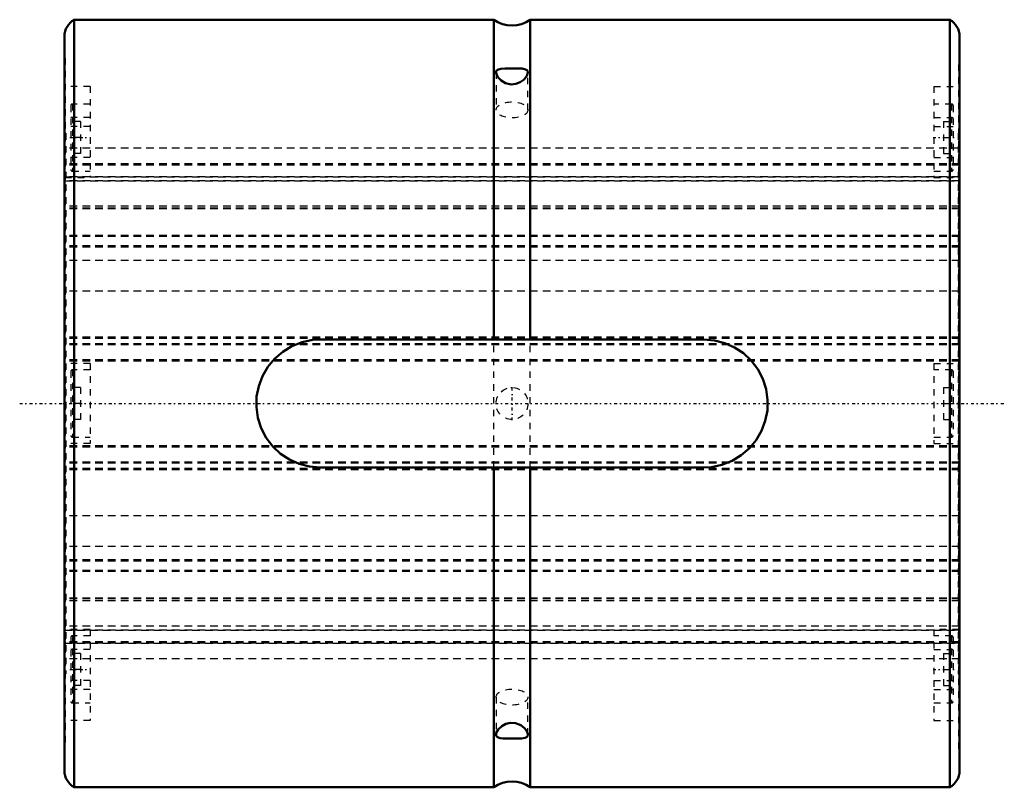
# Model space of a CAD drawing. Header units: millimetres. Extents: x -7 to 147, y -60 to 60.
import ezdxf

# ---------------------------------------------------------------- set-up
doc = ezdxf.new("R2010")
doc.units = ezdxf.units.MM
doc.linetypes.add('Center', pattern=[1.5, 0.45, -0.5, 0.05, -0.5])
doc.linetypes.add('Dashed', pattern=[2, 1, -1])
for name, color, linetype, lineweight in [('2d ConnectionPoints', 7, 'Continuous', 50), ('AM_0', 7, 'Continuous', 50), ('AM_7', 7, 'Center', 25), ('AM_9', 6, 'Dashed', 25)]:
    doc.layers.add(name, color=color, linetype=linetype, lineweight=lineweight)

# ---------------------------------------------------------------- blocks, each defined once
blk = doc.blocks.new('1_80X_cylinder_0_in_SLS801140_00__4')
at = {"layer": 'AM_0'}
for p, q in [((1.5, 60), (1.5, -60)), ((67.14, 60), (1.5, 60)), ((67.14, 60), (67.14, 10)), ((138.5, 60), (72.86, 60)), ((72.86, 60), (72.86, 10)), ((138.5, 60), (138.5, -60)), ((0, 57.4), (0, -57.4)), ((140, 57.4), (140, -57.4)), ((40, 10), (100, 10)), ((100, -10), (40, -10)), ((67.14, -10), (67.14, -60)), ((72.86, -10), (72.86, -60)), ((1.5, -60), (67.14, -60)), ((72.86, -60), (138.5, -60))]:
    blk.add_line(p, q, dxfattribs=at)
for points in [[(68.94, 52.38), (68.24, 52.33), (67.74, 52.18), (67.59, 52.05), (67.51, 51.87), (67.5, 51.76)], [(72.5, 51.76), (72.4, 52.06), (72.11, 52.24), (71.59, 52.35), (70.82, 52.38), (69.98, 52.39), (69.24, 52.38), (68.94, 52.38)], [(67.5, 51.76), (67.56, 51.46), (67.81, 51.01), (68.28, 50.52), (69, 50.08), (69.85, 49.89), (70.61, 49.96), (71.29, 50.22), (71.88, 50.66), (72.33, 51.23), (72.5, 51.74), (72.5, 51.76)], [(40, -10), (38.33, -9.86), (36.72, -9.45), (35.19, -8.77), (33.8, -7.85), (32.58, -6.7), (31.56, -5.36), (30.78, -3.86), (30.26, -2.25), (30.02, -0.59), (30.06, 1.09), (30.38, 2.72), (30.96, 4.28), (31.8, 5.72), (32.86, 7), (34.14, 8.1), (35.58, 8.97), (37.16, 9.59), (38.82, 9.93), (40, 10)], [(100, 10), (101.67, 9.86), (103.28, 9.45), (104.81, 8.77), (106.2, 7.85), (107.42, 6.7), (108.44, 5.36), (109.22, 3.86), (109.74, 2.25), (109.98, 0.59), (109.94, -1.09), (109.62, -2.72), (109.04, -4.28), (108.2, -5.72), (107.14, -7), (105.86, -8.1), (104.42, -8.97), (102.84, -9.59), (101.18, -9.93), (100, -10)], [(72.5, -51.76), (72.49, -51.66), (72.33, -51.23), (71.98, -50.75), (71.37, -50.27), (70.55, -49.95), (69.74, -49.9), (69.03, -50.08), (68.39, -50.43), (67.85, -50.95), (67.66, -51.24), (67.54, -51.51), (67.5, -51.76)], [(67.5, -51.76), (67.53, -51.93), (67.72, -52.17), (68.13, -52.31), (68.6, -52.36)], [(68.6, -52.36), (69.3, -52.38), (70.1, -52.39), (70.83, -52.38), (71.48, -52.35), (72.04, -52.27), (72.42, -52.04), (72.5, -51.76)]]:
    blk.add_lwpolyline(points, dxfattribs=at)
for centre, radius, start, end in [((3, 57.4), 3, 120, 180), ((70, 64.1), 5, 235.1102, 304.8898), ((137, 57.4), 3, 360, 60), ((3, -57.4), 3, 180, 240), ((137, -57.4), 3, 300, 0), ((70, -64.1), 5, 55.1102, 124.8898)]:
    blk.add_arc(centre, radius, start, end, dxfattribs=at)
at = {"layer": 'AM_7'}
for p, q in [((0.85, 41.57), (4.15, 41.57)), ((135.85, 41.57), (139.15, 41.57)), ((70, -2.63), (70, 2.62)), ((-7, 0), (147, 0)), ((0.85, -41.57), (4.15, -41.57)), ((135.85, -41.57), (139.15, -41.57))]:
    blk.add_line(p, q, dxfattribs=at)
at = {"layer": 'AM_9'}
for p, q in [((0.1, 54), (0, 54)), ((0.1, 54), (0.1, -54)), ((139.9, -54), (139.9, 54)), ((140, 54), (139.9, 54)), ((67.5, 51.75), (67.5, 45.9)), ((72.5, 45.9), (72.5, 51.76)), ((4, 49.58), (0.1, 49.58)), ((4, 49.58), (4, 35.32)), ((136, 49.58), (136, 35.32)), ((136, 49.58), (139.9, 49.58)), ((1, 46.57), (1, 36.57)), ((1.25, 46.82), (1.25, 36.32)), ((4, 46.82), (1.25, 46.82)), ((138.75, 46.82), (136, 46.82)), ((138.75, 46.82), (138.75, 36.32)), ((139, 46.57), (139, 36.57)), ((4, 44.69), (0.1, 44.69)), ((136, 44.69), (139.9, 44.69)), ((4, 43.33), (0.1, 43.33)), ((2.5, 44.07), (1, 44.07)), ((2.5, 44.07), (2.5, 39.07)), ((136, 43.33), (139.9, 43.33)), ((137.5, 44.07), (139, 44.07)), ((137.5, 44.07), (137.5, 39.07)), ((0.2, 42.24), (0.1, 42.24)), ((0.2, 42.24), (0.2, -42.24)), ((139.8, 42.24), (139.9, 42.24)), ((139.8, 42.24), (139.8, -42.24)), ((2.5, 41.57), (1, 41.57)), ((137.5, 41.57), (139, 41.57)), ((0.2, 39.94), (0.1, 39.94)), ((139.8, 39.9), (0.2, 39.9)), ((2.5, 39.07), (1, 39.07)), ((137.5, 39.07), (139, 39.07)), ((139.8, 39.94), (139.9, 39.94)), ((4, 38.44), (0.1, 38.44)), ((0.2, 37.78), (0.1, 37.78)), ((0.2, 37.3), (0.1, 37.3)), ((139.8, 37.48), (0.2, 37.48)), ((139.8, 37.48), (0.2, 37.48)), ((139.8, 37.38), (0.2, 37.38)), ((139.8, 37.28), (0.2, 37.28)), ((136, 38.44), (139.9, 38.44)), ((139.8, 37.78), (139.9, 37.78)), ((139.8, 37.3), (139.9, 37.3)), ((139.8, 35.46), (0.2, 35.46)), ((139.8, 35.46), (0.2, 35.46)), ((139.8, 35.44), (0.2, 35.44)), ((0.2, 35.42), (139.8, 35.42)), ((1.25, 36.32), (4, 36.32)), ((136, 36.32), (138.75, 36.32)), ((0.2, 35.37), (0.1, 35.37)), ((0.1, 35.32), (4, 35.32)), ((139.8, 34.82), (0.2, 34.82)), ((0.2, 34.79), (139.8, 34.79)), ((136, 35.32), (139.9, 35.32)), ((139.9, 35.37), (139.8, 35.37)), ((0.2, 32.03), (0.1, 32.03)), ((139.8, 30.85), (0.2, 30.85)), ((139.8, 32.03), (139.9, 32.03)), ((139.8, 30.54), (0.2, 30.54)), ((139.8, 30.44), (0.2, 30.44)), ((139.8, 26.28), (0.2, 26.28)), ((0.2, 25.8), (0.1, 25.8)), ((139.8, 26.12), (0.2, 26.12)), ((139.8, 24.67), (0.2, 24.67)), ((139.8, 25.8), (139.9, 25.8)), ((0.2, 23.14), (0.1, 23.14)), ((139.8, 24.45), (0.2, 24.45)), ((139.8, 23.14), (139.9, 23.14)), ((139.8, 22.36), (0.2, 22.36)), ((0.2, 19.1), (0.1, 19.1)), ((139.8, 19.1), (139.9, 19.1)), ((139.8, 17.55), (0.2, 17.55)), ((0.2, 11.5), (0.1, 11.5)), ((139.8, 11.5), (139.9, 11.5)), ((139.8, 10.37), (0.2, 10.37)), ((139.8, 10.15), (0.2, 10.15)), ((139.8, 9.31), (0.2, 9.31)), ((67.14, -10), (67.14, 10)), ((72.86, -10), (72.86, 10)), ((0.2, 7.91), (0.1, 7.91)), ((139.8, 9.18), (0.2, 9.18)), ((139.8, 7.91), (139.9, 7.91)), ((4, 6.25), (0.1, 6.25)), ((139.8, 6.85), (0.2, 6.85)), ((139.8, 6.84), (0.2, 6.84)), ((139.8, 6.63), (0.2, 6.63)), ((4, 6.25), (4, -6.25)), ((136, 6.25), (136, -6.25)), ((136, 6.25), (139.9, 6.25)), ((1, 5), (1, -5)), ((1.25, 5.25), (1.25, -5.25)), ((4, 5.25), (1.25, 5.25)), ((138.75, 5.25), (136, 5.25)), ((138.75, 5.25), (138.75, -5.25)), ((139, 5), (139, -5)), ((0.2, 2.41), (0.1, 2.41)), ((2.5, 2.5), (1, 2.5)), ((2.5, 2.5), (2.5, -2.5)), ((68.3, 1.83), (68.64, 2.1)), ((68.64, 2.1), (69.16, 2.35)), ((69.8, 2.49), (70.06, 2.5)), ((137.5, 2.5), (139, 2.5)), ((137.5, 2.5), (137.5, -2.5)), ((139.8, 2.41), (139.9, 2.41)), ((2.5, 0), (1, 0)), ((137.5, 0), (139, 0)), ((0.1, -2.41), (0.2, -2.41)), ((2.5, -2.5), (1, -2.5)), ((137.5, -2.5), (139, -2.5)), ((139.8, -2.41), (139.9, -2.41)), ((1.25, -5.25), (4, -5.25)), ((136, -5.25), (138.75, -5.25)), ((4, -6.25), (0.1, -6.25)), ((139.8, -6.63), (0.2, -6.63)), ((139.8, -6.84), (0.2, -6.84)), ((139.8, -6.85), (0.2, -6.85)), ((136, -6.25), (139.9, -6.25)), ((0.2, -7.91), (0.1, -7.91)), ((139.8, -9.18), (0.2, -9.18)), ((139.8, -7.91), (139.9, -7.91)), ((139.8, -9.31), (0.2, -9.31)), ((139.8, -10.15), (0.2, -10.15)), ((139.8, -10.37), (0.2, -10.37)), ((0.2, -11.5), (0.1, -11.5)), ((139.8, -11.5), (139.9, -11.5)), ((139.8, -17.55), (0.2, -17.55)), ((0.2, -19.1), (0.1, -19.1)), ((139.8, -19.1), (139.9, -19.1)), ((139.8, -22.36), (0.2, -22.36)), ((0.2, -23.14), (0.1, -23.14)), ((139.8, -24.45), (0.2, -24.45)), ((139.8, -23.14), (139.9, -23.14)), ((0.2, -25.8), (0.1, -25.8)), ((139.8, -24.67), (0.2, -24.67)), ((139.8, -26.12), (0.2, -26.12)), ((139.8, -25.8), (139.9, -25.8)), ((139.8, -26.28), (0.2, -26.28)), ((139.8, -30.44), (0.2, -30.44)), ((139.8, -30.54), (0.2, -30.54)), ((0.2, -32.03), (0.1, -32.03)), ((139.8, -30.85), (0.2, -30.85)), ((139.8, -32.03), (139.9, -32.03)), ((4, -35.32), (0.1, -35.32)), ((0.1, -35.37), (0.2, -35.37)), ((139.8, -34.79), (0.2, -34.79)), ((139.8, -34.82), (0.2, -34.82)), ((4, -35.32), (4, -49.58)), ((139.9, -35.32), (136, -35.32)), ((136, -35.32), (136, -49.58)), ((139.8, -35.37), (139.9, -35.37)), ((139.8, -35.42), (0.2, -35.42)), ((139.8, -35.44), (0.2, -35.44)), ((139.8, -35.46), (0.2, -35.46)), ((0.2, -35.46), (139.8, -35.46)), ((1, -36.57), (1, -46.57)), ((1.25, -36.32), (1.25, -46.82)), ((4, -36.32), (1.25, -36.32)), ((138.75, -36.32), (136, -36.32)), ((138.75, -36.32), (138.75, -46.82)), ((139, -36.57), (139, -46.57)), ((0.2, -37.3), (0.1, -37.3)), ((0.2, -37.78), (0.1, -37.78)), ((4, -38.44), (0.1, -38.44)), ((139.8, -37.28), (0.2, -37.28)), ((139.8, -37.38), (0.2, -37.38)), ((139.8, -37.48), (0.2, -37.48)), ((0.2, -37.48), (139.8, -37.48)), ((136, -38.44), (139.9, -38.44)), ((139.8, -37.3), (139.9, -37.3)), ((139.8, -37.78), (139.9, -37.78)), ((0.2, -39.94), (0.1, -39.94)), ((139.8, -39.9), (0.2, -39.9)), ((2.5, -39.07), (1, -39.07)), ((2.5, -39.07), (2.5, -44.07)), ((137.5, -39.07), (139, -39.07)), ((137.5, -39.07), (137.5, -44.07)), ((139.8, -39.94), (139.9, -39.94)), ((2.5, -41.57), (1, -41.57)), ((137.5, -41.57), (139, -41.57)), ((0.2, -42.24), (0.1, -42.24)), ((139.8, -42.24), (139.9, -42.24)), ((4, -43.33), (0.1, -43.33)), ((2.5, -44.07), (1, -44.07)), ((136, -43.33), (139.9, -43.33)), ((137.5, -44.07), (139, -44.07)), ((4, -44.69), (0.1, -44.69)), ((67.5, -45.9), (67.5, -51.75)), ((72.5, -51.75), (72.5, -45.9)), ((136, -44.69), (139.9, -44.69)), ((1.25, -46.82), (4, -46.82)), ((136, -46.82), (138.75, -46.82)), ((4, -49.58), (0.1, -49.58)), ((136, -49.58), (139.9, -49.58)), ((0, -54), (0.1, -54)), ((139.9, -54), (140, -54))]:
    blk.add_line(p, q, dxfattribs=at)
blk.add_circle((70, 0), 2.5, dxfattribs=at)
for centre, start, end in [((1.25, 46.57), 90, 180), ((138.75, 46.57), 360, 90), ((1.25, 36.57), 180, 270), ((138.75, 36.57), 270, 0), ((1.25, 5), 90, 180), ((138.75, 5), 360, 90), ((1.25, -5), 180, 270), ((138.75, -5), 270, 0), ((1.25, -36.57), 90, 180), ((138.75, -36.57), 360, 90), ((1.25, -46.57), 180, 270), ((138.75, -46.57), 270, 0)]:
    blk.add_arc(centre, 0.25, start, end, dxfattribs=at)
for centre, major_axis in [((70, 45.9), (2.5, 0)), ((70, -45.9), (-2.5, 0))]:
    blk.add_ellipse(centre, major_axis=major_axis, ratio=0.5, dxfattribs=at)
blk = doc.blocks.new('2_80_X140__0_in_SLS801140_00__4')
at = {"layer": 'AM_9'}
for p, q in [((140, 39.9), (0, 39.9)), ((140, 37.48), (0, 37.48)), ((140, 37.48), (0, 37.48)), ((140, 37.38), (0, 37.38)), ((140, 37.28), (0, 37.28)), ((140, 35.46), (0, 35.46)), ((140, 35.46), (0, 35.46)), ((140, 35.44), (0, 35.44)), ((0, 35.42), (140, 35.42)), ((140, 34.82), (0, 34.82)), ((0, 34.79), (140, 34.79)), ((140, 30.85), (0, 30.85)), ((140, 30.54), (0, 30.54)), ((140, 30.44), (0, 30.44)), ((140, 26.28), (0, 26.28)), ((140, 26.12), (0, 26.12)), ((140, 24.67), (0, 24.67)), ((140, 24.45), (0, 24.45)), ((140, 22.36), (0, 22.36)), ((140, 17.55), (0, 17.55)), ((140, 10.37), (0, 10.37)), ((140, 10.15), (0, 10.15)), ((140, 9.31), (0, 9.31)), ((140, 9.18), (0, 9.18)), ((140, 6.85), (0, 6.85)), ((140, 6.84), (0, 6.84)), ((140, 6.63), (0, 6.63)), ((140, -6.63), (0, -6.63)), ((140, -6.84), (0, -6.84)), ((140, -6.85), (0, -6.85)), ((140, -9.18), (0, -9.18)), ((140, -9.31), (0, -9.31)), ((140, -10.15), (0, -10.15)), ((140, -10.37), (0, -10.37)), ((140, -17.55), (0, -17.55)), ((140, -22.36), (0, -22.36)), ((140, -24.45), (0, -24.45)), ((140, -24.67), (0, -24.67)), ((140, -26.12), (0, -26.12)), ((140, -26.28), (0, -26.28)), ((140, -30.44), (0, -30.44)), ((140, -30.54), (0, -30.54)), ((140, -30.85), (0, -30.85)), ((140, -34.79), (0, -34.79)), ((140, -34.82), (0, -34.82)), ((140, -35.42), (0, -35.42)), ((140, -35.44), (0, -35.44)), ((140, -35.46), (0, -35.46)), ((0, -35.46), (140, -35.46)), ((140, -37.28), (0, -37.28)), ((140, -37.38), (0, -37.38)), ((140, -37.48), (0, -37.48)), ((0, -37.48), (140, -37.48)), ((140, -39.9), (0, -39.9))]:
    blk.add_line(p, q, dxfattribs=at)

msp = doc.modelspace()

# ---------------------------------------------------------------- linework, layer by layer
at = {"layer": '2d ConnectionPoints'}
msp.add_point((0, 0), dxfattribs=at)

# ---------------------------------------------------------------- block references
for name in ['1_80X_cylinder_0_in_SLS801140_00__4', '2_80_X140__0_in_SLS801140_00__4']:
    msp.add_blockref(name, (0, 0))

doc.saveas('drawing.dxf')
